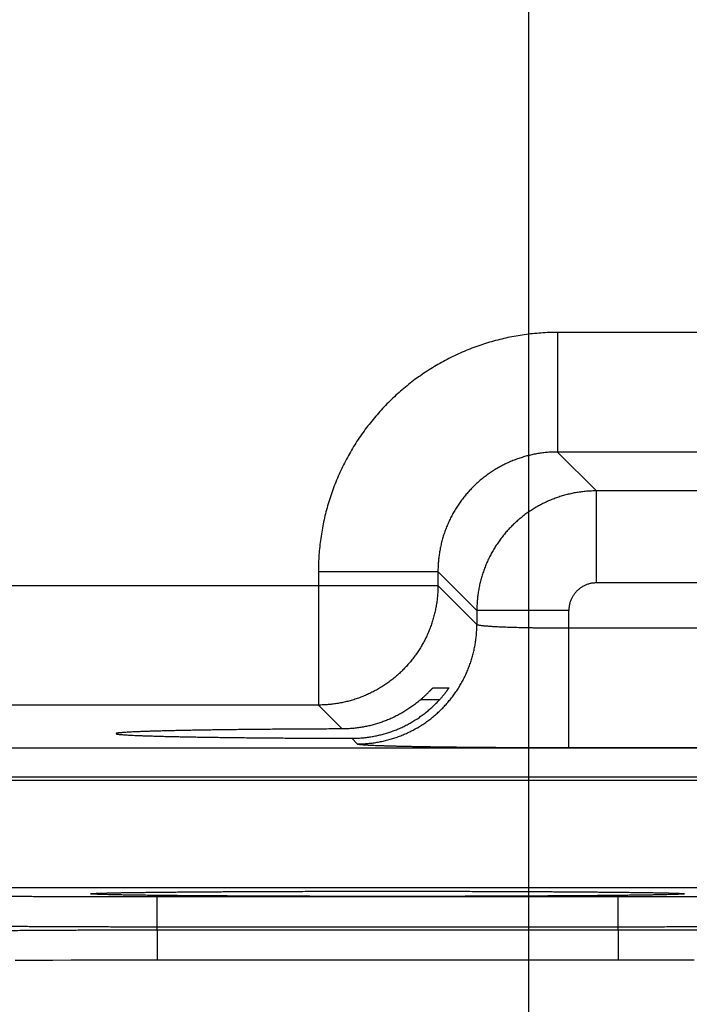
# Model space of a CAD drawing. Header units: inches. Extents: x 0 to 34, y 0 to 22.
# Tile 93 of 112: x 25.12 to 25.557, y 13.934 to 14.576. Entities that reach past the tile are written whole.
import ezdxf

# ---------------------------------------------------------------- set-up
doc = ezdxf.new("R2010")
doc.units = ezdxf.units.IN
doc.header["$LTSCALE"] = 1.87
doc.header["$MEASUREMENT"] = 0
doc.layers.get('0').update_dxf_attribs({"linetype": 'CONTINUOUS'})
doc.layers.add('DIMENSIONS', color=7, linetype='CONTINUOUS')
doc.styles.get("Standard").update_dxf_attribs({"font": 'txt', "width": 0.8})
doc.dimstyles.new('DIMSTYLE_1', dxfattribs={"dimtxt": 0.125, "dimasz": 0.18, "dimexe": 0.18, "dimexo": 0.0625, "dimgap": 0.09, "dimtad": 0, "dimtih": 1, "dimtoh": 1, "dimdec": 3, "dimzin": 4, "dimdsep": 46, "dimtxsty": 'STANDARD', "dimblk": '_FILLED', "dimblk1": '_FILLED', "dimblk2": '_FILLED', "dimcen": 0.09, "dimadec": 0, "dimazin": 0, "dimtp": 0.01, "dimtm": 0.01, "dimtfac": 1, "dimtdec": 3, "dimtofl": 0, "dimtmove": 0, "dimatfit": 3, "dimldrblk": '_FILLED', "dimfxl": 1, "dimtolj": 1, "dimtzin": 4, "dimarcsym": 0})

# ---------------------------------------------------------------- blocks, each defined once
blk = doc.blocks.new('_FILLED')
at = {"color": 0, "linetype": 'BYBLOCK'}
blk.add_solid([(0, 0), (-1, 0.1736), (-1, -0.1736)], dxfattribs=at)
blk = doc.blocks.new('*D6')
at = {"layer": 'DIMENSIONS', "color": 2, "linetype": 'CONTINUOUS'}
for p, q in [((25.45245, 14.88595), (25.45245, 13.08141)), ((24.52245, 14.87442), (24.52245, 13.08141)), ((24.98745, 13.20641), (23.68932, 13.20641)), ((24.52245, 13.20641), (24.98745, 13.20641)), ((25.45245, 13.20641), (24.98745, 13.20641))]:
    blk.add_line(p, q, dxfattribs=at)
at = {"layer": 'DIMENSIONS', "color": 2, "linetype": 'CONTINUOUS', "xscale": 0.18, "yscale": 0.18, "zscale": 0.18, "rotation": 180}
blk.add_blockref('_FILLED', (24.52245, 13.20641), dxfattribs=at)
at = {"layer": 'DIMENSIONS', "color": 2, "linetype": 'CONTINUOUS', "xscale": 0.18, "yscale": 0.18, "zscale": 0.18}
blk.add_blockref('_FILLED', (25.45245, 13.20641), dxfattribs=at)
at = {"layer": 'DIMENSIONS', "color": 2, "linetype": 'CONTINUOUS', "width": 0.8}
for s, p in [('[', (22.92682, 13.14391)), (']', (23.52682, 13.14391)), ('7X ', (22.10182, 13.14391)), ('.930', (22.40182, 13.14391)), ('23.62', (23.02682, 13.14391))]:
    blk.add_text(s, height=0.125, dxfattribs=at).set_placement(p)
blk = doc.blocks.new('*D9')
at = {"layer": 'DIMENSIONS', "color": 2, "linetype": 'CONTINUOUS'}
for p, q in [((26.97915, 14.83665), (26.97915, 15.19665)), ((25.41162, 14.83665), (27.10415, 14.83665)), ((26.18678, 13.95641), (27.10415, 13.95641)), ((26.97915, 13.95641), (26.97915, 13.59641))]:
    blk.add_line(p, q, dxfattribs=at)
at = {"layer": 'DIMENSIONS', "color": 2, "linetype": 'CONTINUOUS', "xscale": 0.18, "yscale": 0.18, "zscale": 0.18}
for p, rotation in [((26.97915, 14.83665), 270), ((26.97915, 13.95641), 90)]:
    blk.add_blockref('_FILLED', p, dxfattribs=dict(at, rotation=rotation))
at = {"layer": 'DIMENSIONS', "color": 2, "linetype": 'CONTINUOUS', "width": 0.8}
for s, p in [('[', (26.89165, 14.33921)), (']', (27.49165, 14.33921)), ('.880', (26.36665, 14.33921)), ('22.36', (26.99165, 14.33921))]:
    blk.add_text(s, height=0.125, dxfattribs=at).set_placement(p)
blk = doc.blocks.new('*D10')
at = {"layer": 'DIMENSIONS', "color": 2, "linetype": 'CONTINUOUS'}
for p, q in [((25.29644, 15.99165), (27.85415, 15.99165)), ((27.72915, 15.99165), (27.72915, 15.42926)), ((27.72915, 13.95641), (27.72915, 15.17926)), ((26.15003, 13.95641), (27.85415, 13.95641))]:
    blk.add_line(p, q, dxfattribs=at)
at = {"layer": 'DIMENSIONS', "color": 2, "linetype": 'CONTINUOUS', "xscale": 0.18, "yscale": 0.18, "zscale": 0.18}
for p, rotation in [((27.72915, 15.99165), 90), ((27.72915, 13.95641), 270)]:
    blk.add_blockref('_FILLED', p, dxfattribs=dict(at, rotation=rotation))
at = {"layer": 'DIMENSIONS', "color": 2, "linetype": 'CONTINUOUS', "width": 0.8}
for s, p in [('[', (27.74165, 15.24176)), (']', (28.24165, 15.24176)), ('2.035', (27.11665, 15.24176)), ('51.7', (27.84165, 15.24176))]:
    blk.add_text(s, height=0.125, dxfattribs=at).set_placement(p)

msp = doc.modelspace()

# ---------------------------------------------------------------- linework, layer by layer
at = {"color": 7, "linetype": 'CONTINUOUS'}
for p, q in [((25.6216, 14.37228), (25.47129, 14.37228)), ((25.47129, 14.37228), (25.47129, 14.29429)), ((25.6216, 14.29429), (25.47129, 14.29429)), ((25.47129, 14.29429), (25.49666, 14.26892)), ((25.59623, 14.26892), (25.49666, 14.26892)), ((25.49666, 14.20893), (25.49666, 14.26892)), ((25.31531, 14.21631), (25.3933, 14.21631)), ((25.31531, 14.21631), (25.31531, 14.12929)), ((25.3933, 14.21631), (25.41867, 14.19094)), ((25.3933, 14.21631), (25.3933, 14.20728)), ((24.76959, 14.20728), (25.3933, 14.20728)), ((25.3933, 14.20728), (25.41867, 14.18191)), ((25.59623, 14.20893), (25.49666, 14.20893)), ((25.47866, 14.19094), (25.41867, 14.19094)), ((25.41867, 14.19094), (25.41867, 14.18191)), ((25.47866, 14.10156), (25.47866, 14.19094)), ((25.47866, 14.17955), (25.61423, 14.17955)), ((25.39005, 14.14052), (25.40035, 14.14052)), ((25.31531, 14.12929), (24.84758, 14.12929)), ((25.31531, 14.12929), (25.33091, 14.11369)), ((25.39437, 14.13278), (25.38201, 14.13278)), ((25.33703, 14.10758), (25.34068, 14.10392)), ((18.41877, 14.10148), (25.80914, 14.10148)), ((25.47866, 14.10156), (25.61423, 14.10156)), ((18.41877, 14.08246), (25.80914, 14.08246)), ((25.02177, 14.0803), (25.69912, 14.0803)), ((25.06021, 14.01031), (25.66068, 14.01031)), ((25.16897, 14.00639), (25.16897, 14.00639)), ((25.16897, 14.00639), (25.16899, 14.00639)), ((25.16899, 14.00639), (25.16906, 14.0064)), ((25.16906, 14.0064), (25.16918, 14.0064)), ((25.16918, 14.0064), (25.16936, 14.00642)), ((25.16936, 14.00642), (25.16958, 14.00643)), ((25.16958, 14.00643), (25.16985, 14.00645)), ((25.16985, 14.00645), (25.17034, 14.00647)), ((25.17034, 14.00647), (25.17094, 14.0065)), ((25.17094, 14.0065), (25.1719, 14.00654)), ((25.1719, 14.00654), (25.17305, 14.00659)), ((25.17305, 14.00659), (25.17484, 14.00664)), ((25.17484, 14.00664), (25.17723, 14.00671)), ((25.17723, 14.00671), (25.18051, 14.00679)), ((25.18051, 14.00679), (25.18382, 14.00686)), ((25.18382, 14.00686), (25.18791, 14.00693)), ((25.18791, 14.00693), (25.19293, 14.00701)), ((25.2008, 14.00712), (25.20653, 14.00719)), ((25.20653, 14.00719), (25.2132, 14.00726)), ((25.2132, 14.00726), (25.22105, 14.00734)), ((25.22105, 14.00734), (25.23049, 14.00742)), ((25.23049, 14.00742), (25.24234, 14.00751)), ((25.24234, 14.00751), (25.25218, 14.00757)), ((25.25218, 14.00757), (25.26313, 14.00763)), ((25.26313, 14.00763), (25.27437, 14.00768)), ((25.27437, 14.00768), (25.28599, 14.00773)), ((25.28599, 14.00773), (25.29793, 14.00777)), ((25.29793, 14.00777), (25.31014, 14.0078)), ((25.31014, 14.0078), (25.32258, 14.00782)), ((25.32258, 14.00782), (25.33518, 14.00784)), ((25.33518, 14.00784), (25.3479, 14.00785)), ((25.3479, 14.00785), (25.36045, 14.00786)), ((25.36045, 14.00786), (25.37298, 14.00785)), ((25.37298, 14.00785), (25.3857, 14.00784)), ((25.3857, 14.00784), (25.39831, 14.00782)), ((25.39831, 14.00782), (25.41075, 14.0078)), ((25.41075, 14.0078), (25.42298, 14.00777)), ((25.42298, 14.00777), (25.43494, 14.00773)), ((25.43494, 14.00773), (25.44657, 14.00768)), ((25.44657, 14.00768), (25.4578, 14.00763)), ((25.4578, 14.00763), (25.46868, 14.00757)), ((25.46868, 14.00757), (25.47872, 14.0075)), ((25.47872, 14.0075), (25.48741, 14.00744)), ((25.48741, 14.00744), (25.49824, 14.00735)), ((25.49824, 14.00735), (25.50693, 14.00727)), ((25.50693, 14.00727), (25.51416, 14.00719)), ((25.51416, 14.00719), (25.52031, 14.00712)), ((25.52031, 14.00712), (25.52557, 14.00705)), ((25.52557, 14.00705), (25.53136, 14.00696)), ((25.53136, 14.00696), (25.53597, 14.00688)), ((25.53597, 14.00688), (25.53969, 14.0068)), ((25.53969, 14.0068), (25.54273, 14.00673)), ((25.54273, 14.00673), (25.54519, 14.00667)), ((25.54519, 14.00667), (25.54713, 14.00661)), ((25.54713, 14.00661), (25.54866, 14.00656)), ((25.54866, 14.00656), (25.54958, 14.00652)), ((25.54958, 14.00652), (25.55034, 14.00648)), ((25.55034, 14.00648), (25.55075, 14.00646)), ((25.55075, 14.00646), (25.55109, 14.00644)), ((25.55109, 14.00644), (25.55137, 14.00643)), ((25.55137, 14.00643), (25.55158, 14.00641)), ((25.55158, 14.00641), (25.55174, 14.0064)), ((25.55189, 14.00639), (25.55192, 14.00639)), ((25.21008, 14.00432), (25.51081, 14.00432)), ((25.21008, 13.98467), (25.21008, 14.00432)), ((25.51081, 13.98467), (25.51081, 14.00432)), ((25.21005, 13.98274), (25.21008, 13.98467)), ((25.21005, 13.98274), (25.51085, 13.98274)), ((25.21005, 13.98274), (25.21005, 13.96309)), ((25.21008, 13.98467), (25.51081, 13.98467)), ((25.51085, 13.98274), (25.51081, 13.98467)), ((25.51085, 13.98274), (25.51085, 13.96309)), ((25.11754, 13.96288), (25.13121, 13.96294)), ((25.13121, 13.96294), (25.14207, 13.96298)), ((25.14207, 13.96298), (25.15405, 13.96302)), ((25.1726, 13.96306), (25.18502, 13.96308)), ((25.18502, 13.96308), (25.19762, 13.96309)), ((25.19762, 13.96309), (25.51085, 13.96309)), ((25.51085, 13.96309), (25.52319, 13.96309)), ((25.52319, 13.96309), (25.53572, 13.96308)), ((25.53572, 13.96308), (25.54813, 13.96306)), ((25.54813, 13.96306), (25.56037, 13.96303))]:
    msp.add_line(p, q, dxfattribs=at)
for points in [[(25.19293, 14.00701), (25.19907, 14.0071), (25.2008, 14.00712)], [(25.55174, 14.0064), (25.55186, 14.00639), (25.55189, 14.00639)], [(25.15405, 13.96302), (25.16642, 13.96305), (25.1726, 13.96306)]]:
    msp.add_lwpolyline(points, dxfattribs=at)
for points, knots in [([(25.47129, 14.37228), (25.46948, 14.37228), (25.46586, 14.37222), (25.46043, 14.37193), (25.455, 14.37146), (25.4496, 14.3708), (25.44422, 14.36995), (25.43888, 14.36891), (25.43357, 14.36769), (25.42831, 14.36628), (25.4231, 14.36468), (25.41795, 14.36291), (25.41286, 14.36096), (25.40785, 14.35883), (25.40291, 14.35653), (25.39806, 14.35406), (25.39329, 14.35142), (25.38862, 14.34861), (25.38406, 14.34565), (25.37959, 14.34253), (25.37524, 14.33925), (25.37101, 14.33582), (25.3669, 14.33225), (25.36292, 14.32853), (25.35907, 14.32468), (25.35535, 14.3207), (25.35178, 14.31659), (25.34835, 14.31236), (25.34507, 14.30801), (25.34195, 14.30355), (25.33898, 14.29898), (25.33618, 14.29431), (25.33354, 14.28955), (25.33107, 14.28469), (25.32877, 14.27976), (25.32664, 14.27474), (25.32469, 14.26966), (25.32291, 14.26451), (25.32132, 14.2593), (25.31991, 14.25403), (25.31869, 14.24873), (25.31765, 14.24338), (25.3168, 14.238), (25.31613, 14.23259), (25.31566, 14.22717), (25.31538, 14.22174), (25.31531, 14.21812), (25.31531, 14.21631)], [0, 0, 0, 0, 0.022161, 0.044356, 0.066574, 0.088801, 0.111028, 0.133246, 0.155464, 0.177691, 0.199926, 0.222163, 0.244394, 0.266622, 0.288847, 0.311071, 0.333295, 0.35552, 0.377746, 0.399972, 0.422198, 0.444423, 0.466649, 0.488874, 0.511099, 0.533323, 0.555548, 0.577774, 0.6, 0.622226, 0.644452, 0.666678, 0.688903, 0.711128, 0.733352, 0.755576, 0.777805, 0.800041, 0.822277, 0.844507, 0.866729, 0.888953, 0.911185, 0.933417, 0.955638, 0.977836, 1, 1, 1, 1]), ([(25.47129, 14.29429), (25.47022, 14.29429), (25.46807, 14.29425), (25.46485, 14.29405), (25.46164, 14.29372), (25.45845, 14.29326), (25.45528, 14.29266), (25.45213, 14.29193), (25.44902, 14.29108), (25.44595, 14.2901), (25.44292, 14.28899), (25.43994, 14.28775), (25.43702, 14.2864), (25.43415, 14.28492), (25.43135, 14.28333), (25.42861, 14.28162), (25.42595, 14.27981), (25.42337, 14.27788), (25.42087, 14.27585), (25.41845, 14.27371), (25.41612, 14.27148), (25.41389, 14.26916), (25.41176, 14.26674), (25.40972, 14.26424), (25.4078, 14.26165), (25.40598, 14.25899), (25.40427, 14.25626), (25.40268, 14.25345), (25.4012, 14.25059), (25.39985, 14.24766), (25.39861, 14.24468), (25.3975, 14.24165), (25.39652, 14.23858), (25.39566, 14.23547), (25.39494, 14.23233), (25.39434, 14.22915), (25.39388, 14.22596), (25.39354, 14.22275), (25.39335, 14.21953), (25.3933, 14.21738), (25.3933, 14.21631)], [0, 0, 0, 0, 0.026326, 0.05265, 0.078971, 0.105291, 0.131612, 0.157932, 0.18425, 0.210565, 0.236878, 0.263188, 0.289496, 0.315803, 0.34211, 0.368417, 0.394724, 0.421029, 0.447334, 0.473639, 0.499944, 0.526249, 0.552554, 0.578861, 0.605169, 0.631478, 0.657787, 0.684098, 0.71041, 0.736723, 0.763038, 0.789358, 0.815684, 0.842013, 0.868345, 0.894675, 0.921003, 0.947332, 0.973663, 1, 1, 1, 1]), ([(25.49666, 14.26892), (25.49558, 14.26892), (25.49343, 14.26888), (25.49022, 14.26868), (25.48701, 14.26834), (25.48382, 14.26788), (25.48065, 14.26728), (25.4775, 14.26655), (25.47439, 14.2657), (25.47132, 14.26471), (25.46829, 14.2636), (25.46532, 14.26237), (25.46239, 14.26101), (25.45952, 14.25953), (25.45672, 14.25794), (25.45399, 14.25623), (25.45133, 14.25441), (25.44875, 14.25249), (25.44625, 14.25046), (25.44383, 14.24832), (25.4415, 14.24609), (25.43927, 14.24377), (25.43714, 14.24135), (25.43511, 14.23885), (25.43318, 14.23626), (25.43136, 14.2336), (25.42965, 14.23086), (25.42806, 14.22806), (25.42658, 14.22519), (25.42522, 14.22226), (25.42399, 14.21928), (25.42288, 14.21626), (25.42189, 14.21318), (25.42104, 14.21008), (25.42031, 14.20693), (25.41971, 14.20377), (25.41925, 14.20058), (25.41892, 14.19737), (25.41872, 14.19416), (25.41867, 14.19201), (25.41867, 14.19094)], [0, 0, 0, 0, 0.02633, 0.052658, 0.078985, 0.10531, 0.131635, 0.157961, 0.184286, 0.210609, 0.236933, 0.26326, 0.289587, 0.315904, 0.342203, 0.368494, 0.394785, 0.42108, 0.447383, 0.473692, 0.500001, 0.526307, 0.552615, 0.578933, 0.605258, 0.631584, 0.657907, 0.684231, 0.710561, 0.736892, 0.763218, 0.789538, 0.815859, 0.842182, 0.868502, 0.894809, 0.921107, 0.947401, 0.973698, 1, 1, 1, 1]), ([(25.3933, 14.20728), (25.3933, 14.20621), (25.39326, 14.20406), (25.39306, 14.20084), (25.39272, 14.19763), (25.39226, 14.19444), (25.39166, 14.19127), (25.39093, 14.18813), (25.39008, 14.18503), (25.38909, 14.18196), (25.38798, 14.17893), (25.38675, 14.17595), (25.38539, 14.17302), (25.38391, 14.17016), (25.38232, 14.16735), (25.38061, 14.16462), (25.37879, 14.16196), (25.37687, 14.15937), (25.37483, 14.15687), (25.3727, 14.15445), (25.37047, 14.15213), (25.36814, 14.14989), (25.36572, 14.14776), (25.36322, 14.14573), (25.36063, 14.1438), (25.35797, 14.14198), (25.35524, 14.14027), (25.35243, 14.13868), (25.34957, 14.1372), (25.34664, 14.13585), (25.34366, 14.13461), (25.34064, 14.1335), (25.33757, 14.13252), (25.33446, 14.13166), (25.33132, 14.13093), (25.32815, 14.13034), (25.32496, 14.12987), (25.32175, 14.12954), (25.31854, 14.12934), (25.31639, 14.12929), (25.31531, 14.12929)], [0, 0, 0, 0, 0.026315, 0.05263, 0.078945, 0.105261, 0.131577, 0.157893, 0.184209, 0.210526, 0.236843, 0.263161, 0.289478, 0.315796, 0.342114, 0.368432, 0.39475, 0.421068, 0.447387, 0.473705, 0.500023, 0.526342, 0.55266, 0.578978, 0.605297, 0.631615, 0.657932, 0.68425, 0.710567, 0.736885, 0.763203, 0.789519, 0.815835, 0.842151, 0.868467, 0.894785, 0.921098, 0.947404, 0.973703, 1, 1, 1, 1]), ([(25.49666, 14.20893), (25.49631, 14.20893), (25.49562, 14.20891), (25.49459, 14.20882), (25.49355, 14.20867), (25.49253, 14.20846), (25.49151, 14.20819), (25.49051, 14.20786), (25.48954, 14.20748), (25.48859, 14.20703), (25.48766, 14.20654), (25.48677, 14.20599), (25.48591, 14.20538), (25.48509, 14.20473), (25.4843, 14.20404), (25.48356, 14.2033), (25.48286, 14.20251), (25.48221, 14.20169), (25.48161, 14.20083), (25.48106, 14.19994), (25.48057, 14.19901), (25.48012, 14.19806), (25.47973, 14.19708), (25.4794, 14.19609), (25.47913, 14.19507), (25.47892, 14.19405), (25.47877, 14.19301), (25.47868, 14.19197), (25.47866, 14.19128), (25.47866, 14.19094)], [0, 0, 0, 0, 0.036617, 0.073427, 0.110383, 0.147443, 0.184567, 0.221713, 0.258844, 0.295937, 0.333007, 0.370073, 0.407151, 0.444244, 0.481347, 0.518455, 0.555564, 0.592666, 0.629753, 0.666826, 0.703904, 0.741008, 0.778157, 0.815328, 0.852478, 0.889563, 0.92654, 0.963368, 1, 1, 1, 1]), ([(25.34068, 14.10392), (25.34176, 14.10392), (25.34391, 14.10397), (25.34712, 14.10417), (25.35033, 14.1045), (25.35352, 14.10497), (25.35669, 14.10557), (25.35983, 14.10629), (25.36294, 14.10715), (25.36601, 14.10813), (25.36904, 14.10925), (25.37201, 14.11048), (25.37494, 14.11184), (25.37781, 14.11331), (25.38061, 14.11491), (25.38334, 14.11661), (25.38601, 14.11843), (25.38859, 14.12036), (25.39109, 14.12239), (25.39351, 14.12453), (25.39584, 14.12676), (25.39807, 14.12909), (25.4002, 14.1315), (25.40224, 14.13401), (25.40416, 14.13659), (25.40598, 14.13925), (25.40769, 14.14199), (25.40928, 14.14479), (25.41076, 14.14766), (25.41212, 14.15058), (25.41335, 14.15356), (25.41446, 14.15659), (25.41545, 14.15966), (25.4163, 14.16277), (25.41703, 14.16591), (25.41763, 14.16907), (25.41809, 14.17226), (25.41843, 14.17547), (25.41863, 14.17869), (25.41867, 14.18084), (25.41867, 14.18191)], [0, 0, 0, 0, 0.026313, 0.052627, 0.078941, 0.105256, 0.131571, 0.157886, 0.184201, 0.210517, 0.236833, 0.263149, 0.289465, 0.315782, 0.342098, 0.368415, 0.394732, 0.421049, 0.447367, 0.473684, 0.500001, 0.526318, 0.552636, 0.578953, 0.60527, 0.631587, 0.657904, 0.68422, 0.710537, 0.736853, 0.763169, 0.789485, 0.8158, 0.842115, 0.86843, 0.894745, 0.921059, 0.947373, 0.973687, 1, 1, 1, 1]), ([(25.41867, 14.18191), (25.41869, 14.18187), (25.4188, 14.18178), (25.41903, 14.18168), (25.41938, 14.18158), (25.41984, 14.18148), (25.42041, 14.18137), (25.4211, 14.18127), (25.4219, 14.18117), (25.42282, 14.18107), (25.42384, 14.18097), (25.42497, 14.18088), (25.42621, 14.18078), (25.42755, 14.18069), (25.42899, 14.1806), (25.43053, 14.18051), (25.43217, 14.18043), (25.43389, 14.18035), (25.43571, 14.18027), (25.43761, 14.1802), (25.43958, 14.18013), (25.44164, 14.18006), (25.44377, 14.17999), (25.44597, 14.17993), (25.44823, 14.17988), (25.45055, 14.17983), (25.45293, 14.17978), (25.45535, 14.17973), (25.45783, 14.17969), (25.46034, 14.17966), (25.46289, 14.17963), (25.46547, 14.1796), (25.46808, 14.17958), (25.47071, 14.17957), (25.47335, 14.17955), (25.476, 14.17955), (25.47778, 14.17955), (25.47866, 14.17955)], [0, 0, 0, 0, 0.002498, 0.006617, 0.012558, 0.020374, 0.030076, 0.041659, 0.05511, 0.070405, 0.087518, 0.106417, 0.127067, 0.149429, 0.173458, 0.199108, 0.22633, 0.255071, 0.285272, 0.316876, 0.349821, 0.384042, 0.419471, 0.456039, 0.493674, 0.532302, 0.571848, 0.612233, 0.65338, 0.695207, 0.737631, 0.780569, 0.823937, 0.867649, 0.911621, 0.955768, 1, 1, 1, 1]), ([(25.38201, 14.13278), (25.38227, 14.13301), (25.38278, 14.13346), (25.38353, 14.13412), (25.38423, 14.13477), (25.3849, 14.13539), (25.38552, 14.13599), (25.38611, 14.13655), (25.38665, 14.13708), (25.38714, 14.13758), (25.38759, 14.13803), (25.388, 14.13845), (25.38837, 14.13883), (25.38869, 14.13916), (25.38898, 14.13946), (25.38922, 14.13972), (25.38944, 14.13993), (25.38961, 14.14012), (25.38976, 14.14026), (25.38987, 14.14037), (25.38996, 14.14045), (25.39001, 14.1405), (25.39004, 14.14052), (25.39005, 14.14052)], [0, 0, 0, 0, 0.093093, 0.182833, 0.26871, 0.350314, 0.427653, 0.500435, 0.568278, 0.630933, 0.688423, 0.740626, 0.787615, 0.829425, 0.866231, 0.898139, 0.925332, 0.947993, 0.96629, 0.980452, 0.990645, 0.997085, 1, 1, 1, 1]), ([(25.40035, 14.14052), (25.40035, 14.14052), (25.40035, 14.14048), (25.40033, 14.14045), (25.40028, 14.14036), (25.40021, 14.14024), (25.40012, 14.14008), (25.39999, 14.13989), (25.39984, 14.13966), (25.39966, 14.13939), (25.39945, 14.13908), (25.3992, 14.13873), (25.39893, 14.13835), (25.39862, 14.13793), (25.39827, 14.13747), (25.3979, 14.13697), (25.39748, 14.13644), (25.39704, 14.13589), (25.39656, 14.1353), (25.39605, 14.1347), (25.39552, 14.13407), (25.39495, 14.13343), (25.39457, 14.133), (25.39437, 14.13278)], [0, 0, 0, 0, 0.001698, 0.007099, 0.016707, 0.030728, 0.049309, 0.072632, 0.100785, 0.133928, 0.1721, 0.215408, 0.263828, 0.317381, 0.37597, 0.439511, 0.507811, 0.580661, 0.657754, 0.738739, 0.823126, 0.910393, 1, 1, 1, 1]), ([(25.36045, 14.11114), (25.36141, 14.11145), (25.36333, 14.11209), (25.36618, 14.11318), (25.369, 14.11438), (25.37178, 14.1157), (25.37452, 14.11713), (25.37722, 14.11869), (25.37987, 14.12036), (25.38246, 14.12215), (25.38499, 14.12406), (25.38746, 14.12607), (25.38985, 14.1282), (25.39216, 14.13043), (25.39364, 14.13199), (25.39437, 14.13278)], [0, 0, 0, 0, 0.07447, 0.14934, 0.224561, 0.300144, 0.376193, 0.452677, 0.529574, 0.606982, 0.684837, 0.763048, 0.841671, 0.920684, 1, 1, 1, 1]), ([(25.38201, 14.13278), (25.38119, 14.13208), (25.37953, 14.13071), (25.37697, 14.12876), (25.37435, 14.12693), (25.37167, 14.12521), (25.36893, 14.12362), (25.36615, 14.12214), (25.36332, 14.12078), (25.36141, 14.11995), (25.36045, 14.11956)], [0, 0, 0, 0, 0.127219, 0.253841, 0.379779, 0.505138, 0.629854, 0.753882, 0.877304, 1, 1, 1, 1]), ([(25.36045, 14.11956), (25.3595, 14.11917), (25.3576, 14.11843), (25.35471, 14.11744), (25.35179, 14.11657), (25.34886, 14.11581), (25.3459, 14.11516), (25.34293, 14.11464), (25.33994, 14.11422), (25.33694, 14.11392), (25.33393, 14.11374), (25.33192, 14.1137), (25.33091, 14.11369)], [0, 0, 0, 0, 0.101232, 0.202065, 0.302454, 0.402482, 0.502332, 0.601996, 0.70147, 0.800944, 0.900462, 1, 1, 1, 1]), ([(25.33091, 14.11369), (25.32895, 14.11369), (25.32504, 14.11367), (25.31919, 14.11365), (25.31339, 14.11363), (25.30765, 14.1136), (25.30196, 14.11356), (25.29634, 14.11353), (25.2908, 14.11349), (25.28533, 14.11345), (25.27995, 14.1134), (25.27466, 14.11335), (25.26947, 14.1133), (25.26439, 14.11324), (25.25941, 14.11318), (25.25455, 14.11312), (25.24981, 14.11306), (25.2452, 14.11299), (25.24072, 14.11292), (25.23637, 14.11285), (25.23217, 14.11278), (25.22812, 14.1127), (25.22421, 14.11262), (25.22047, 14.11254), (25.21688, 14.11246), (25.21345, 14.11237), (25.2102, 14.11228), (25.20712, 14.11219), (25.20421, 14.1121), (25.20148, 14.11201), (25.19893, 14.11192), (25.19657, 14.11182), (25.19439, 14.11172), (25.19241, 14.11162), (25.19062, 14.11153), (25.18902, 14.11143), (25.18761, 14.11132), (25.18641, 14.11122), (25.1854, 14.11112), (25.1846, 14.11102), (25.18398, 14.11093), (25.18361, 14.11081), (25.18334, 14.11076), (25.18332, 14.11066), (25.18332, 14.11065)], [0, 0, 0, 0, 0.039867, 0.079465, 0.118734, 0.157649, 0.196148, 0.234196, 0.271752, 0.308761, 0.345197, 0.381002, 0.416147, 0.45059, 0.484282, 0.5172, 0.549291, 0.58053, 0.610877, 0.640292, 0.668753, 0.696214, 0.722655, 0.748042, 0.77234, 0.795532, 0.817581, 0.838471, 0.858172, 0.876662, 0.893925, 0.909934, 0.924678, 0.938136, 0.950293, 0.961139, 0.970657, 0.978843, 0.985686, 0.991181, 0.995329, 0.99814, 0.999664, 1, 1, 1, 1]), ([(25.18332, 14.11065), (25.18332, 14.11063), (25.18334, 14.11053), (25.18362, 14.11047), (25.184, 14.11036), (25.18463, 14.11027), (25.18543, 14.11016), (25.18645, 14.11006), (25.18766, 14.10996), (25.18907, 14.10986), (25.19067, 14.10976), (25.19247, 14.10966), (25.19446, 14.10956), (25.19664, 14.10947), (25.19901, 14.10937), (25.20156, 14.10928), (25.2043, 14.10918), (25.20721, 14.10909), (25.2103, 14.109), (25.21356, 14.10891), (25.21699, 14.10883), (25.22058, 14.10875), (25.22434, 14.10866), (25.22824, 14.10859), (25.2323, 14.10851), (25.23651, 14.10843), (25.24086, 14.10836), (25.24534, 14.10829), (25.24996, 14.10823), (25.2547, 14.10816), (25.25957, 14.1081), (25.26455, 14.10804), (25.26964, 14.10799), (25.27483, 14.10794), (25.28012, 14.10789), (25.2855, 14.10784), (25.29097, 14.1078), (25.29652, 14.10776), (25.30214, 14.10772), (25.30783, 14.10769), (25.31358, 14.10766), (25.31938, 14.10764), (25.32523, 14.10761), (25.33111, 14.10759), (25.33505, 14.10758), (25.33703, 14.10758)], [0, 0, 0, 0, 0.000358, 0.001859, 0.004599, 0.008623, 0.013942, 0.020554, 0.028454, 0.037637, 0.04809, 0.059806, 0.072768, 0.086964, 0.102379, 0.11899, 0.136786, 0.155739, 0.175834, 0.197046, 0.219345, 0.242717, 0.267124, 0.292546, 0.318951, 0.346304, 0.374586, 0.40375, 0.433774, 0.46462, 0.496247, 0.528632, 0.561721, 0.595492, 0.629898, 0.664898, 0.700461, 0.736532, 0.773087, 0.810071, 0.847444, 0.885173, 0.923197, 0.961492, 1, 1, 1, 1]), ([(25.33703, 14.10758), (25.33802, 14.10758), (25.34, 14.10761), (25.34297, 14.10777), (25.34592, 14.10805), (25.34886, 14.10844), (25.35179, 14.10894), (25.3547, 14.10956), (25.35759, 14.11028), (25.3595, 14.11084), (25.36045, 14.11114)], [0, 0, 0, 0, 0.125074, 0.249956, 0.374653, 0.499371, 0.624165, 0.749095, 0.874369, 1, 1, 1, 1]), ([(25.34068, 14.10392), (25.34073, 14.10388), (25.34092, 14.10382), (25.34127, 14.10373), (25.34181, 14.10365), (25.34253, 14.10357), (25.34342, 14.10348), (25.34449, 14.1034), (25.34573, 14.10332), (25.34715, 14.10323), (25.34874, 14.10315), (25.3505, 14.10307), (25.35242, 14.10299), (25.35451, 14.10291), (25.35677, 14.10284), (25.35918, 14.10276), (25.36175, 14.10269), (25.36447, 14.10261), (25.36734, 14.10254), (25.37035, 14.10247), (25.37351, 14.10241), (25.3768, 14.10234), (25.38023, 14.10228), (25.38379, 14.10222), (25.38746, 14.10216), (25.39126, 14.1021), (25.39517, 14.10205), (25.3992, 14.102), (25.40332, 14.10195), (25.40754, 14.1019), (25.41186, 14.10186), (25.41626, 14.10182), (25.42074, 14.10178), (25.4253, 14.10174), (25.42993, 14.10171), (25.43463, 14.10168), (25.43938, 14.10166), (25.44418, 14.10163), (25.44903, 14.10161), (25.45391, 14.1016), (25.45883, 14.10158), (25.46377, 14.10157), (25.46873, 14.10156), (25.47369, 14.10156), (25.47701, 14.10156), (25.47866, 14.10156)], [0, 0, 0, 0, 0.001426, 0.004083, 0.008016, 0.013231, 0.019726, 0.027494, 0.036531, 0.046826, 0.058362, 0.071121, 0.085088, 0.10025, 0.116588, 0.134078, 0.152694, 0.172414, 0.193218, 0.215077, 0.237959, 0.26183, 0.286661, 0.312428, 0.339095, 0.366623, 0.394974, 0.424112, 0.454004, 0.484609, 0.515884, 0.547787, 0.580279, 0.613319, 0.646868, 0.680886, 0.715324, 0.750126, 0.785237, 0.820624, 0.856256, 0.892079, 0.928025, 0.964023, 1, 1, 1, 1]), ([(25.06013, 14.00563), (25.06013, 14.00559), (25.06031, 14.00557), (25.06053, 14.00552), (25.06102, 14.00549), (25.06164, 14.00544), (25.06246, 14.0054), (25.06346, 14.00535), (25.06464, 14.00531), (25.06599, 14.00526), (25.06752, 14.00522), (25.06923, 14.00518), (25.0711, 14.00514), (25.07314, 14.00509), (25.07536, 14.00505), (25.07773, 14.00501), (25.08027, 14.00497), (25.08296, 14.00493), (25.08581, 14.0049), (25.08881, 14.00486), (25.09196, 14.00482), (25.09525, 14.00479), (25.09868, 14.00475), (25.10225, 14.00472), (25.10595, 14.00469), (25.10978, 14.00466), (25.11372, 14.00463), (25.11779, 14.0046), (25.12197, 14.00457), (25.12625, 14.00454), (25.13064, 14.00452), (25.13512, 14.00449), (25.1397, 14.00447), (25.14436, 14.00445), (25.1491, 14.00443), (25.15392, 14.00441), (25.1588, 14.0044), (25.16375, 14.00438), (25.16875, 14.00437), (25.17381, 14.00436), (25.1789, 14.00435), (25.18404, 14.00434), (25.1892, 14.00433), (25.1944, 14.00433), (25.19961, 14.00432), (25.20484, 14.00432), (25.20833, 14.00432), (25.21008, 14.00432)], [0, 0, 0, 0, 0.000681, 0.002532, 0.005586, 0.009848, 0.015314, 0.021977, 0.029829, 0.038864, 0.049073, 0.060443, 0.072956, 0.086595, 0.101343, 0.117187, 0.134107, 0.152081, 0.171086, 0.191101, 0.212103, 0.234064, 0.256956, 0.280752, 0.305424, 0.330943, 0.357277, 0.384394, 0.412261, 0.440844, 0.470107, 0.500017, 0.530535, 0.561624, 0.593247, 0.625371, 0.657958, 0.690964, 0.724342, 0.758049, 0.792043, 0.826288, 0.860752, 0.895399, 0.930186, 0.965069, 1, 1, 1, 1]), ([(25.36045, 14.00448), (25.35832, 14.00448), (25.35405, 14.00448), (25.34766, 14.00448), (25.34128, 14.00448), (25.33492, 14.00449), (25.32859, 14.0045), (25.32229, 14.00451), (25.31603, 14.00452), (25.30983, 14.00453), (25.30368, 14.00455), (25.29759, 14.00457), (25.29157, 14.00459), (25.28563, 14.00461), (25.27977, 14.00463), (25.27399, 14.00465), (25.26831, 14.00468), (25.26273, 14.00471), (25.25726, 14.00474), (25.2519, 14.00477), (25.24665, 14.0048), (25.24154, 14.00483), (25.23655, 14.00487), (25.23169, 14.0049), (25.22698, 14.00494), (25.22241, 14.00498), (25.218, 14.00502), (25.21374, 14.00506), (25.20964, 14.0051), (25.20571, 14.00515), (25.20194, 14.00519), (25.19835, 14.00524), (25.19494, 14.00529), (25.1917, 14.00534), (25.18866, 14.00538), (25.18579, 14.00543), (25.18313, 14.00549), (25.18065, 14.00554), (25.17837, 14.00559), (25.17629, 14.00564), (25.17441, 14.00569), (25.17274, 14.00575), (25.17127, 14.0058), (25.17001, 14.00586), (25.16895, 14.00591), (25.16812, 14.00597), (25.16745, 14.006), (25.16709, 14.0061), (25.16676, 14.00607), (25.16676, 14.00626), (25.16709, 14.00623), (25.16745, 14.00633), (25.16812, 14.00636), (25.1686, 14.0064), (25.16888, 14.00642)], [0, 0, 0, 0, 0.032635, 0.065268, 0.097851, 0.130341, 0.16269, 0.194855, 0.226799, 0.258491, 0.289896, 0.320984, 0.351721, 0.382076, 0.412015, 0.441504, 0.470508, 0.498996, 0.526941, 0.554322, 0.581105, 0.60725, 0.632725, 0.657508, 0.681573, 0.704895, 0.727444, 0.749198, 0.770131, 0.790221, 0.809447, 0.827789, 0.845226, 0.861739, 0.877307, 0.891916, 0.90555, 0.918195, 0.929837, 0.94046, 0.950054, 0.95861, 0.96612, 0.972575, 0.977965, 0.982287, 0.985538, 0.987719, 0.988838, 0.989123, 0.990243, 0.992425, 0.995677, 1, 1, 1, 1]), ([(25.16897, 14.00642), (25.16929, 14.00644), (25.17004, 14.00648), (25.17127, 14.00653), (25.17274, 14.00658), (25.17441, 14.00664), (25.17629, 14.00669), (25.17837, 14.00674), (25.18065, 14.0068), (25.18313, 14.00685), (25.1858, 14.0069), (25.18866, 14.00695), (25.19171, 14.007), (25.19494, 14.00705), (25.19835, 14.00709), (25.20194, 14.00714), (25.20571, 14.00718), (25.20964, 14.00723), (25.21374, 14.00727), (25.218, 14.00731), (25.22242, 14.00735), (25.22698, 14.00739), (25.2317, 14.00743), (25.23655, 14.00747), (25.24154, 14.0075), (25.24666, 14.00753), (25.2519, 14.00757), (25.25726, 14.0076), (25.26274, 14.00763), (25.26832, 14.00765), (25.274, 14.00768), (25.27977, 14.0077), (25.28563, 14.00773), (25.29157, 14.00775), (25.29759, 14.00777), (25.30368, 14.00778), (25.30983, 14.0078), (25.31604, 14.00781), (25.32229, 14.00782), (25.32859, 14.00783), (25.33493, 14.00784), (25.34129, 14.00785), (25.34767, 14.00785), (25.35405, 14.00786), (25.35832, 14.00786), (25.36045, 14.00786)], [0, 0, 0, 0, 0.005071, 0.011674, 0.019357, 0.028112, 0.037928, 0.048796, 0.060705, 0.073642, 0.087591, 0.102536, 0.118463, 0.135355, 0.153194, 0.171959, 0.191628, 0.212181, 0.233595, 0.255848, 0.278918, 0.302777, 0.327394, 0.352746, 0.378809, 0.405559, 0.432958, 0.460967, 0.489557, 0.518702, 0.548372, 0.578534, 0.609157, 0.640207, 0.67165, 0.703453, 0.735581, 0.768001, 0.80068, 0.833584, 0.866676, 0.89991, 0.93324, 0.966619, 1, 1, 1, 1]), ([(25.36045, 14.00786), (25.36258, 14.00786), (25.36684, 14.00786), (25.37323, 14.00785), (25.37961, 14.00785), (25.38597, 14.00784), (25.3923, 14.00783), (25.3986, 14.00782), (25.40486, 14.00781), (25.41106, 14.0078), (25.41721, 14.00778), (25.4233, 14.00777), (25.42932, 14.00775), (25.43526, 14.00773), (25.44113, 14.0077), (25.4469, 14.00768), (25.45258, 14.00765), (25.45816, 14.00763), (25.46363, 14.0076), (25.46899, 14.00757), (25.47424, 14.00753), (25.47936, 14.0075), (25.48435, 14.00747), (25.4892, 14.00743), (25.49391, 14.00739), (25.49848, 14.00735), (25.50289, 14.00731), (25.50715, 14.00727), (25.51125, 14.00723), (25.51519, 14.00718), (25.51895, 14.00714), (25.52254, 14.00709), (25.52596, 14.00705), (25.52919, 14.007), (25.53224, 14.00695), (25.5351, 14.0069), (25.53777, 14.00685), (25.54024, 14.0068), (25.54252, 14.00674), (25.5446, 14.00669), (25.54648, 14.00664), (25.54815, 14.00658), (25.54962, 14.00653), (25.55086, 14.00648), (25.5516, 14.00644), (25.55192, 14.00642)], [0, 0, 0, 0, 0.033386, 0.066769, 0.100102, 0.133339, 0.166432, 0.199337, 0.232017, 0.264437, 0.296565, 0.328368, 0.359813, 0.390866, 0.421493, 0.451661, 0.481332, 0.510475, 0.539063, 0.567073, 0.594473, 0.62122, 0.647281, 0.672633, 0.697253, 0.721111, 0.744179, 0.766433, 0.787848, 0.808401, 0.828069, 0.846833, 0.864671, 0.881564, 0.897491, 0.912435, 0.926383, 0.939319, 0.951229, 0.962097, 0.971912, 0.980665, 0.988347, 0.99495, 1, 1, 1, 1]), ([(25.55201, 14.00642), (25.55229, 14.0064), (25.55278, 14.00636), (25.55344, 14.00633), (25.5538, 14.00623), (25.55413, 14.00626), (25.55413, 14.00607), (25.5538, 14.0061), (25.55344, 14.006), (25.55278, 14.00597), (25.55194, 14.00591), (25.55088, 14.00586), (25.54962, 14.0058), (25.54815, 14.00575), (25.54648, 14.00569), (25.5446, 14.00564), (25.54252, 14.00559), (25.54024, 14.00554), (25.53777, 14.00549), (25.5351, 14.00543), (25.53224, 14.00538), (25.52919, 14.00534), (25.52595, 14.00529), (25.52254, 14.00524), (25.51895, 14.00519), (25.51518, 14.00515), (25.51125, 14.0051), (25.50715, 14.00506), (25.50289, 14.00502), (25.49847, 14.00498), (25.49391, 14.00494), (25.4892, 14.0049), (25.48434, 14.00487), (25.47935, 14.00483), (25.47423, 14.0048), (25.46899, 14.00477), (25.46363, 14.00474), (25.45816, 14.00471), (25.45258, 14.00468), (25.4469, 14.00465), (25.44112, 14.00463), (25.43526, 14.00461), (25.42932, 14.00459), (25.4233, 14.00457), (25.41721, 14.00455), (25.41106, 14.00453), (25.40486, 14.00452), (25.3986, 14.00451), (25.3923, 14.0045), (25.38597, 14.00449), (25.37961, 14.00448), (25.37323, 14.00448), (25.36684, 14.00448), (25.36258, 14.00448), (25.36045, 14.00448)], [0, 0, 0, 0, 0.004322, 0.007573, 0.009753, 0.010873, 0.011158, 0.012278, 0.01446, 0.017712, 0.022035, 0.027425, 0.03388, 0.041391, 0.049949, 0.059544, 0.070168, 0.081809, 0.094455, 0.108091, 0.122701, 0.13827, 0.154782, 0.17222, 0.190563, 0.20979, 0.229881, 0.250814, 0.272567, 0.295119, 0.318441, 0.342506, 0.367288, 0.392765, 0.418914, 0.445697, 0.473077, 0.501025, 0.529515, 0.558519, 0.588004, 0.617939, 0.648291, 0.679027, 0.710116, 0.741522, 0.773213, 0.805158, 0.837322, 0.869671, 0.902159, 0.93474, 0.967369, 1, 1, 1, 1]), ([(25.51081, 14.00432), (25.51256, 14.00432), (25.51605, 14.00432), (25.52128, 14.00432), (25.52649, 14.00433), (25.53169, 14.00433), (25.53686, 14.00434), (25.54199, 14.00435), (25.54709, 14.00436), (25.55214, 14.00437), (25.55714, 14.00438), (25.56209, 14.0044), (25.56698, 14.00441), (25.57179, 14.00443), (25.57653, 14.00445), (25.5812, 14.00447), (25.58577, 14.00449), (25.59025, 14.00452), (25.59464, 14.00454), (25.59893, 14.00457), (25.6031, 14.0046), (25.60717, 14.00463), (25.61112, 14.00466), (25.61494, 14.00469), (25.61864, 14.00472), (25.62221, 14.00475), (25.62564, 14.00479), (25.62893, 14.00482), (25.63208, 14.00486), (25.63508, 14.0049), (25.63793, 14.00493), (25.64063, 14.00497), (25.64316, 14.00501), (25.64554, 14.00505), (25.64775, 14.00509), (25.64979, 14.00514), (25.65167, 14.00518), (25.65337, 14.00522), (25.6549, 14.00526), (25.65626, 14.00531), (25.65743, 14.00535), (25.65843, 14.0054), (25.65925, 14.00544), (25.65988, 14.00549), (25.66036, 14.00552), (25.66059, 14.00557), (25.66077, 14.00559), (25.66077, 14.00563)], [0, 0, 0, 0, 0.034938, 0.069822, 0.104609, 0.139256, 0.17372, 0.207965, 0.241959, 0.275665, 0.309042, 0.342047, 0.374635, 0.40676, 0.438383, 0.469471, 0.499988, 0.529897, 0.55916, 0.587742, 0.615608, 0.642725, 0.669059, 0.694578, 0.71925, 0.743045, 0.765938, 0.787899, 0.808901, 0.828917, 0.847922, 0.865896, 0.882816, 0.89866, 0.913408, 0.927046, 0.939559, 0.950929, 0.961138, 0.970173, 0.978025, 0.984687, 0.990153, 0.994415, 0.997469, 0.999319, 1, 1, 1, 1]), ([(25.04023, 13.98595), (25.04036, 13.98594), (25.04056, 13.98589), (25.0411, 13.98588), (25.04177, 13.98584), (25.04267, 13.98581), (25.04375, 13.98577), (25.04503, 13.98574), (25.04649, 13.9857), (25.04816, 13.98567), (25.05001, 13.98563), (25.05204, 13.9856), (25.05426, 13.98557), (25.05666, 13.98553), (25.05924, 13.9855), (25.062, 13.98546), (25.06493, 13.98543), (25.06803, 13.98539), (25.07129, 13.98536), (25.07471, 13.98533), (25.0783, 13.98529), (25.08203, 13.98526), (25.08592, 13.98523), (25.08995, 13.9852), (25.09411, 13.98517), (25.09842, 13.98513), (25.10285, 13.9851), (25.10741, 13.98507), (25.11209, 13.98505), (25.11689, 13.98502), (25.12179, 13.98499), (25.1268, 13.98496), (25.1319, 13.98494), (25.1371, 13.98491), (25.14238, 13.98489), (25.14774, 13.98486), (25.15317, 13.98484), (25.15867, 13.98482), (25.16423, 13.9848), (25.16984, 13.98478), (25.1755, 13.98476), (25.1812, 13.98474), (25.18694, 13.98473), (25.1927, 13.98471), (25.19848, 13.9847), (25.20428, 13.98468), (25.20814, 13.98467), (25.21008, 13.98467)], [0, 0, 0, 0, 0.001759, 0.004678, 0.008756, 0.013989, 0.020371, 0.027896, 0.036555, 0.046339, 0.057235, 0.069229, 0.082307, 0.096452, 0.11165, 0.127883, 0.145133, 0.163377, 0.182595, 0.202765, 0.223864, 0.245867, 0.268746, 0.292475, 0.317028, 0.342378, 0.368498, 0.395356, 0.422919, 0.451153, 0.480029, 0.509514, 0.539571, 0.570164, 0.601259, 0.632824, 0.664824, 0.697217, 0.729963, 0.763023, 0.796357, 0.829928, 0.863696, 0.897625, 0.931678, 0.965816, 1, 1, 1, 1]), ([(25.51081, 13.98467), (25.51275, 13.98467), (25.51662, 13.98468), (25.52241, 13.9847), (25.52819, 13.98471), (25.53396, 13.98473), (25.53969, 13.98474), (25.54539, 13.98476), (25.55105, 13.98478), (25.55666, 13.9848), (25.56222, 13.98482), (25.56772, 13.98484), (25.57315, 13.98486), (25.57851, 13.98489), (25.58379, 13.98491), (25.58899, 13.98494), (25.59409, 13.98496), (25.5991, 13.98499), (25.604, 13.98502), (25.60879, 13.98505), (25.61347, 13.98507), (25.61803, 13.9851), (25.62247, 13.98513), (25.62677, 13.98517), (25.63094, 13.9852), (25.63497, 13.98523), (25.63886, 13.98526), (25.64259, 13.98529), (25.64617, 13.98533), (25.6496, 13.98536), (25.65286, 13.98539), (25.65596, 13.98543), (25.65889, 13.98546), (25.66165, 13.9855), (25.66423, 13.98553), (25.66663, 13.98557), (25.66885, 13.9856), (25.67089, 13.98563), (25.67274, 13.98567), (25.6744, 13.9857), (25.67587, 13.98574), (25.67715, 13.98577), (25.67823, 13.98581), (25.67912, 13.98584), (25.6798, 13.98588), (25.68033, 13.98589), (25.68053, 13.98594), (25.68066, 13.98595)], [0, 0, 0, 0, 0.034185, 0.068322, 0.102374, 0.136301, 0.170067, 0.203635, 0.236968, 0.270025, 0.302769, 0.335161, 0.367158, 0.398722, 0.429814, 0.460405, 0.49046, 0.519943, 0.548817, 0.577049, 0.60461, 0.631467, 0.657587, 0.682938, 0.707492, 0.731222, 0.754102, 0.776107, 0.797209, 0.817383, 0.836603, 0.85485, 0.872102, 0.888338, 0.903537, 0.917684, 0.930763, 0.94276, 0.953657, 0.963441, 0.972101, 0.979627, 0.98601, 0.991243, 0.995322, 0.998241, 1, 1, 1, 1]), ([(25.04014, 13.98113), (25.04027, 13.98114), (25.04048, 13.98119), (25.04101, 13.98122), (25.04169, 13.98127), (25.04259, 13.98132), (25.04367, 13.98136), (25.04495, 13.98141), (25.04642, 13.98145), (25.04808, 13.9815), (25.04993, 13.98155), (25.05197, 13.98159), (25.05419, 13.98164), (25.05659, 13.98168), (25.05917, 13.98173), (25.06193, 13.98177), (25.06486, 13.98182), (25.06796, 13.98186), (25.07122, 13.9819), (25.07465, 13.98195), (25.07823, 13.98199), (25.08197, 13.98203), (25.08585, 13.98207), (25.08988, 13.98211), (25.09405, 13.98215), (25.09836, 13.98219), (25.10279, 13.98223), (25.10735, 13.98227), (25.11203, 13.9823), (25.11683, 13.98234), (25.12173, 13.98237), (25.12674, 13.9824), (25.13184, 13.98244), (25.13704, 13.98247), (25.14232, 13.9825), (25.14768, 13.98252), (25.15312, 13.98255), (25.15862, 13.98258), (25.16418, 13.9826), (25.1698, 13.98262), (25.17546, 13.98264), (25.18116, 13.98266), (25.1869, 13.98268), (25.19266, 13.9827), (25.19844, 13.98272), (25.20424, 13.98273), (25.20811, 13.98274), (25.21005, 13.98274)], [0, 0, 0, 0, 0.001775, 0.004705, 0.008793, 0.014034, 0.020425, 0.027956, 0.03662, 0.046407, 0.057306, 0.069302, 0.08238, 0.096526, 0.111724, 0.127958, 0.145207, 0.163449, 0.182664, 0.202831, 0.223928, 0.245927, 0.268803, 0.292528, 0.317078, 0.342424, 0.36854, 0.395395, 0.422954, 0.451185, 0.480056, 0.509538, 0.539594, 0.570186, 0.601278, 0.632839, 0.664835, 0.697227, 0.729971, 0.763028, 0.796363, 0.829937, 0.863709, 0.89764, 0.931692, 0.965825, 1, 1, 1, 1]), ([(25.51085, 13.98274), (25.51278, 13.98274), (25.51665, 13.98273), (25.52245, 13.98272), (25.52823, 13.9827), (25.53399, 13.98268), (25.53973, 13.98266), (25.54543, 13.98264), (25.55109, 13.98262), (25.55671, 13.9826), (25.56227, 13.98258), (25.56777, 13.98255), (25.57321, 13.98252), (25.57857, 13.9825), (25.58385, 13.98247), (25.58904, 13.98244), (25.59415, 13.9824), (25.59915, 13.98237), (25.60406, 13.98234), (25.60885, 13.9823), (25.61353, 13.98227), (25.61809, 13.98223), (25.62253, 13.98219), (25.62683, 13.98215), (25.631, 13.98211), (25.63503, 13.98207), (25.63892, 13.98203), (25.64266, 13.98199), (25.64624, 13.98195), (25.64967, 13.9819), (25.65293, 13.98186), (25.65603, 13.98182), (25.65896, 13.98177), (25.66172, 13.98173), (25.6643, 13.98168), (25.6667, 13.98164), (25.66892, 13.98159), (25.67096, 13.98155), (25.67281, 13.9815), (25.67447, 13.98145), (25.67594, 13.98141), (25.67722, 13.98136), (25.67831, 13.98132), (25.6792, 13.98127), (25.67988, 13.98122), (25.68041, 13.98119), (25.68062, 13.98114), (25.68075, 13.98113)], [0, 0, 0, 0, 0.034176, 0.068309, 0.102358, 0.136287, 0.170057, 0.203629, 0.236961, 0.270017, 0.302758, 0.335147, 0.36714, 0.398699, 0.429788, 0.460377, 0.49043, 0.51991, 0.548779, 0.577008, 0.604564, 0.631417, 0.657533, 0.682881, 0.707432, 0.731159, 0.754036, 0.776038, 0.797138, 0.817309, 0.836528, 0.854773, 0.872024, 0.888261, 0.903462, 0.91761, 0.93069, 0.942688, 0.953588, 0.963377, 0.972042, 0.979574, 0.985964, 0.991207, 0.995295, 0.998225, 1, 1, 1, 1])]:
    msp.add_open_spline(points, degree=3, knots=knots, dxfattribs=at)
for points in [[(25.16888, 14.00642), (25.16891, 14.00642), (25.16894, 14.00642), (25.16897, 14.00642)], [(25.55192, 14.00642), (25.55195, 14.00642), (25.55198, 14.00642), (25.55201, 14.00642)]]:
    msp.add_open_spline(points, degree=3, dxfattribs=at)

# ---------------------------------------------------------------- dimensions: what is measured, and where the dimension line sits
at = {"layer": 'DIMENSIONS', "color": 2, "linetype": 'CONTINUOUS'}
for base, p1, p2, picture, middle in [((27.72915, 15.99165), (26.15003, 13.95641), (25.29644, 15.99165), '*D10', (27.72915, 15.30426)), ((26.97915, 14.83665), (26.18678, 13.95641), (25.41162, 14.83665), '*D9', (26.97915, 14.40171))]:
    dim = msp.add_linear_dim(base=base, p1=p1, p2=p2, angle=90, dimstyle='DIMSTYLE_1', dxfattribs=at)
    dim.commit()
    dim.dimension.update_dxf_attribs({"geometry": picture, "text_midpoint": middle, "dimtype": 160})
dim = msp.add_linear_dim(base=(24.52245, 13.20641), p1=(25.45245, 14.88595), p2=(24.52245, 14.87442), angle=180, text='7X <>', dimstyle='DIMSTYLE_1', dxfattribs=at)
dim.commit()
dim.dimension.update_dxf_attribs({"geometry": '*D6', "text_midpoint": (22.86432, 13.20641), "dimtype": 160})

doc.saveas('drawing.dxf')
